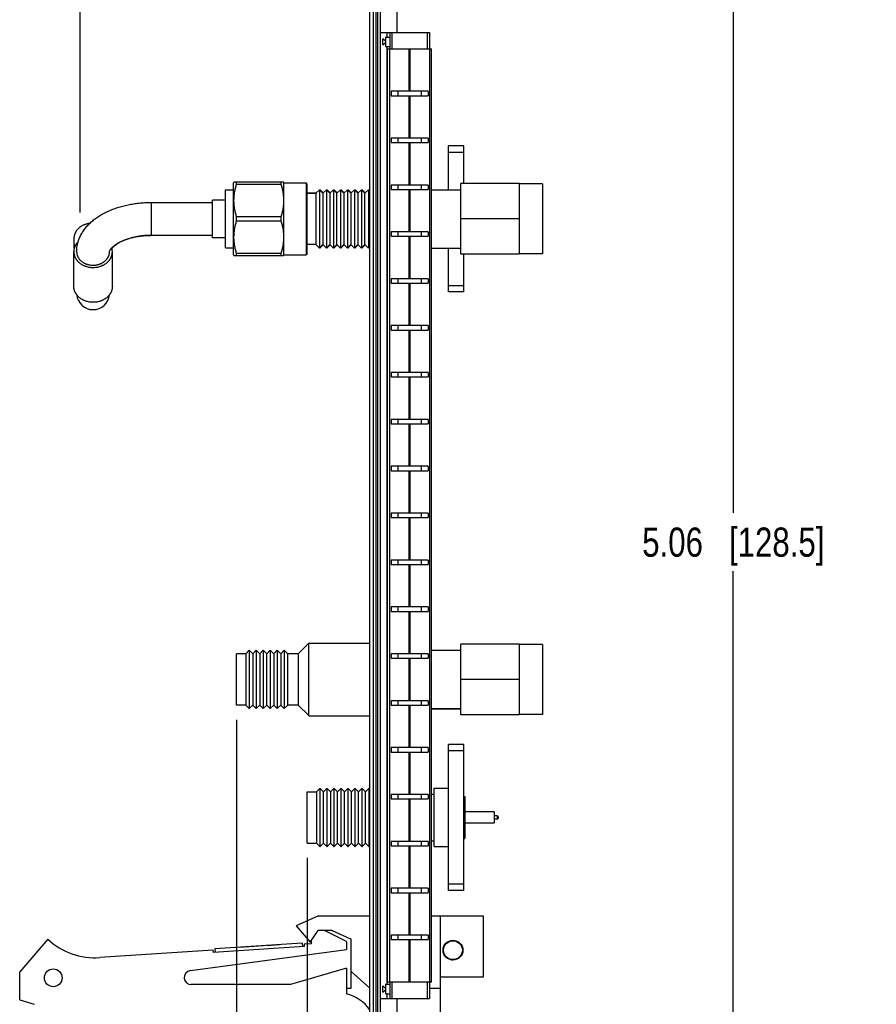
# Model space of a CAD drawing. Header units: inches. Extents: x 0.2 to 16.8, y 0.2 to 10.8.
# Tile 11 of 12: x 9.8 to 13.5, y 4.1 to 8.3. Entities that reach past the tile are written whole.
import ezdxf

# ---------------------------------------------------------------- set-up
doc = ezdxf.new("R2010")
doc.units = ezdxf.units.IN
doc.header["$LTSCALE"] = 0.935
doc.header["$MEASUREMENT"] = 0
doc.layers.get('0').update_dxf_attribs({"linetype": 'CONTINUOUS'})
doc.layers.add('DIMENSIONS', color=7, linetype='CONTINUOUS')
doc.styles.get("Standard").update_dxf_attribs({"font": 'txt', "width": 0.8})
doc.dimstyles.new('DIMSTYLE_1', dxfattribs={"dimtxt": 0.125, "dimasz": 0.18, "dimexe": 0.125, "dimexo": 0.0625, "dimgap": 0.09, "dimtad": 0, "dimtih": 1, "dimtoh": 1, "dimzin": 4, "dimdsep": 46, "dimtxsty": 'STANDARD', "dimblk": '_FILLED', "dimblk1": '_FILLED', "dimblk2": '_FILLED', "dimcen": 0.09, "dimadec": 0, "dimazin": 0, "dimtp": 0.01, "dimtm": 0.01, "dimtfac": 1, "dimtofl": 0, "dimtmove": 0, "dimatfit": 3, "dimldrblk": '_FILLED', "dimfxl": 1, "dimtolj": 1, "dimtzin": 4, "dimarcsym": 0})
doc.dimstyles.new('DIMSTYLE_2', dxfattribs={"dimtxt": 0.125, "dimasz": 0.18, "dimexe": 0.125, "dimexo": 0.0625, "dimgap": 0.0625, "dimtad": 0, "dimtih": 1, "dimtoh": 1, "dimzin": 4, "dimdsep": 46, "dimtxsty": 'STANDARD', "dimblk": '_FILLED', "dimblk1": '_FILLED', "dimblk2": '_FILLED', "dimcen": 0.09, "dimadec": 0, "dimazin": 0, "dimtp": 0.01, "dimtm": 0.01, "dimtfac": 1, "dimtofl": 0, "dimtmove": 0, "dimatfit": 3, "dimldrblk": '_FILLED', "dimfxl": 1, "dimtolj": 1, "dimtzin": 4, "dimarcsym": 0})

# ---------------------------------------------------------------- blocks, each defined once
blk = doc.blocks.new('_FILLED')
at = {"color": 0, "linetype": 'BYBLOCK'}
blk.add_solid([(0, 0), (-1, 0.174), (-1, -0.174)], dxfattribs=at)
blk = doc.blocks.new('*D6')
at = {"layer": 'DIMENSIONS', "color": 2, "linetype": 'CONTINUOUS'}
for p, q in [((11.4917, 8.5927), (12.9962, 8.5927)), ((12.8712, 8.5927), (12.8712, 6.1872)), ((12.8712, 3.5318), (12.8712, 5.9372)), ((11.4897, 3.5318), (12.9962, 3.5318))]:
    blk.add_line(p, q, dxfattribs=at)
at = {"layer": 'DIMENSIONS', "color": 2, "linetype": 'CONTINUOUS', "xscale": 0.18, "yscale": 0.18, "zscale": 0.18}
for p, rotation in [((12.8712, 8.5927), 90), ((12.8712, 3.5318), 270)]:
    blk.add_blockref('_FILLED', p, dxfattribs=dict(at, rotation=rotation))
at = {"layer": 'DIMENSIONS', "color": 2, "linetype": 'CONTINUOUS', "insert": (12.8712, 6.1247), "char_height": 0.125, "width": 1.225, "attachment_point": 2, "line_spacing_factor": 0.9}
blk.add_mtext('5.06{\\Ftxt.shx;\\W1.000000;\\H0.125000; }[128.5]', dxfattribs=at)
blk = doc.blocks.new('*D9')
at = {"layer": 'DIMENSIONS', "color": 2, "linetype": 'CONTINUOUS'}
blk.add_line((10.0729, 7.4753), (10.0729, 9.0307), dxfattribs=at)
at = {"layer": 'DIMENSIONS', "color": 2, "linetype": 'CONTINUOUS', "insert": (10.0104, 9.0932), "char_height": 0.125, "width": 1.125, "attachment_point": 1, "rotation": 90, "line_spacing_factor": 0.9}
blk.add_mtext('1.36{\\Ftxt.shx;\\W1.000000;\\H0.125000; }[34.4]', dxfattribs=at)
blk = doc.blocks.new('*D10')
at = {"layer": 'DIMENSIONS', "color": 2, "linetype": 'CONTINUOUS'}
blk.add_line((11.0458, 4.7097), (11.0458, 3.0213), dxfattribs=at)
at = {"layer": 'DIMENSIONS', "color": 2, "linetype": 'CONTINUOUS', "insert": (10.9833, 2.9588), "char_height": 0.125, "width": 0.925, "attachment_point": 3, "rotation": 90, "line_spacing_factor": 0.9}
blk.add_mtext('.38{\\Ftxt.shx;\\W1.000000;\\H0.125000; }[9.7]', dxfattribs=at)
blk = doc.blocks.new('*D11')
at = {"layer": 'DIMENSIONS', "color": 2, "linetype": 'CONTINUOUS'}
blk.add_line((10.7422, 5.301), (10.7422, 3.0213), dxfattribs=at)
at = {"layer": 'DIMENSIONS', "color": 2, "linetype": 'CONTINUOUS', "insert": (10.6797, 2.9588), "char_height": 0.125, "width": 1.025, "attachment_point": 3, "rotation": 90, "line_spacing_factor": 0.9}
blk.add_mtext('.69{\\Ftxt.shx;\\W1.000000;\\H0.125000; }[17.5]', dxfattribs=at)

msp = doc.modelspace()

# ---------------------------------------------------------------- linework, layer by layer
at = {"color": 7, "linetype": 'CONTINUOUS'}
for p, q in [((11.3142, 3.5437), (11.3142, 8.5827)), ((11.3292, 3.5318), (11.3292, 8.5932)), ((11.3592, 3.5338), (11.3592, 8.5927)), ((11.4292, 8.5927), (11.4292, 8.2467)), ((11.3592, 8.2467), (11.5692, 8.2467)), ((11.3992, 8.2467), (11.3992, 8.1767)), ((11.5692, 8.2467), (11.5692, 8.1767)), ((11.3692, 8.1935), (11.3692, 8.2199)), ((11.3812, 8.2094), (11.3692, 8.2199)), ((11.3692, 8.1935), (11.3812, 8.204)), ((11.3812, 8.2262), (11.3822, 8.2272)), ((11.3812, 8.2262), (11.3812, 8.1872)), ((11.3812, 8.1872), (11.3822, 8.1862)), ((11.3822, 8.1862), (11.3822, 8.2272)), ((11.3822, 8.2272), (11.3992, 8.2272)), ((11.3822, 8.1862), (11.3992, 8.1862)), ((11.3902, 4.1767), (11.3902, 8.1767)), ((11.3902, 8.1767), (11.5782, 8.1767)), ((11.5782, 4.1767), (11.5782, 8.1767)), ((11.4049, 7.9947), (11.4049, 7.9757)), ((11.5634, 7.9947), (11.4049, 7.9947)), ((11.4336, 7.9947), (11.4336, 7.9757)), ((11.5347, 7.9947), (11.5347, 7.9757)), ((11.5634, 7.9947), (11.5634, 7.9757)), ((11.4049, 7.9757), (11.5634, 7.9757)), ((11.4049, 7.7938), (11.4049, 7.7748)), ((11.5634, 7.7938), (11.4049, 7.7938)), ((11.4049, 7.7748), (11.5634, 7.7748)), ((11.4336, 7.7938), (11.4336, 7.7748)), ((11.5347, 7.7938), (11.5347, 7.7748)), ((11.5634, 7.7938), (11.5634, 7.7748)), ((11.6518, 7.5726), (11.6518, 7.7602)), ((11.7168, 7.7602), (11.6518, 7.7602)), ((11.6518, 7.7341), (11.7168, 7.7341)), ((11.7168, 7.5992), (11.7168, 7.7602)), ((10.7298, 7.6012), (10.732, 7.6051)), ((10.7298, 7.2941), (10.7298, 7.6012)), ((10.9445, 7.6051), (10.732, 7.6051)), ((10.7434, 7.5967), (10.7434, 7.6051)), ((10.7434, 7.5967), (10.9331, 7.5967)), ((10.9331, 7.6051), (10.9331, 7.5967)), ((10.9463, 7.602), (10.9445, 7.6051)), ((10.9463, 7.2933), (10.9463, 7.602)), ((10.9463, 7.602), (11.0408, 7.602)), ((11.0408, 7.602), (11.0408, 7.2933)), ((11.0447, 7.5981), (11.0408, 7.602)), ((11.0447, 7.5981), (11.0447, 7.2973)), ((11.7042, 7.2961), (11.7042, 7.5992)), ((11.9542, 7.5992), (11.7042, 7.5992)), ((11.9542, 7.5992), (11.9542, 7.2961)), ((12.0542, 7.5976), (11.9542, 7.5976)), ((12.0542, 7.5976), (12.0542, 7.2976)), ((10.6955, 7.3236), (10.6955, 7.5717)), ((10.6955, 7.5717), (10.7298, 7.5717)), ((11.0832, 7.5576), (11.0447, 7.5576)), ((11.0458, 7.5576), (11.0458, 7.5577)), ((11.0458, 7.5577), (11.0832, 7.5577)), ((11.0832, 7.5576), (11.0982, 7.5726)), ((11.0832, 7.5576), (11.0832, 7.3376)), ((11.0982, 7.5726), (11.0982, 7.3226)), ((11.1132, 7.5576), (11.0982, 7.5726)), ((11.0998, 7.5717), (11.0995, 7.5713)), ((11.1008, 7.57), (11.1008, 7.5724)), ((11.1018, 7.5717), (11.1145, 7.5589)), ((11.1132, 7.5576), (11.1282, 7.5726)), ((11.1132, 7.5576), (11.1132, 7.3376)), ((11.1282, 7.5726), (11.1282, 7.3226)), ((11.1432, 7.5576), (11.1282, 7.5726)), ((11.1298, 7.5717), (11.1295, 7.5713)), ((11.1308, 7.57), (11.1308, 7.5724)), ((11.1318, 7.5717), (11.1445, 7.5589)), ((11.1432, 7.5576), (11.1582, 7.5726)), ((11.1432, 7.5576), (11.1432, 7.3376)), ((11.1582, 7.5726), (11.1582, 7.3226)), ((11.1732, 7.5576), (11.1582, 7.5726)), ((11.1598, 7.5717), (11.1595, 7.5713)), ((11.1608, 7.57), (11.1608, 7.5724)), ((11.1618, 7.5717), (11.1745, 7.5589)), ((11.1732, 7.5576), (11.1882, 7.5726)), ((11.1732, 7.3376), (11.1732, 7.5576)), ((11.1882, 7.5726), (11.1882, 7.3226)), ((11.2032, 7.5576), (11.1882, 7.5726)), ((11.1898, 7.5717), (11.1895, 7.5713)), ((11.1908, 7.57), (11.1908, 7.5724)), ((11.1918, 7.5717), (11.2045, 7.5589)), ((11.2032, 7.5576), (11.2182, 7.5726)), ((11.2032, 7.5576), (11.2032, 7.3376)), ((11.2182, 7.5726), (11.2182, 7.3226)), ((11.2332, 7.5576), (11.2182, 7.5726)), ((11.2198, 7.5717), (11.2195, 7.5713)), ((11.2208, 7.57), (11.2208, 7.5724)), ((11.2218, 7.5717), (11.2345, 7.5589)), ((11.2332, 7.5576), (11.2482, 7.5726)), ((11.2332, 7.5576), (11.2332, 7.3376)), ((11.2482, 7.5726), (11.2482, 7.3226)), ((11.2632, 7.5576), (11.2482, 7.5726)), ((11.2498, 7.5717), (11.2495, 7.5713)), ((11.2508, 7.57), (11.2508, 7.5724)), ((11.2518, 7.5717), (11.2645, 7.5589)), ((11.2632, 7.5576), (11.2782, 7.5726)), ((11.2632, 7.5576), (11.2632, 7.3376)), ((11.2782, 7.5726), (11.2782, 7.3226)), ((11.2932, 7.5576), (11.2782, 7.5726)), ((11.2798, 7.5717), (11.2795, 7.5713)), ((11.2808, 7.57), (11.2808, 7.5724)), ((11.2818, 7.5717), (11.2945, 7.5589)), ((11.2932, 7.5576), (11.3082, 7.5726)), ((11.2932, 7.3376), (11.2932, 7.5576)), ((11.3082, 7.5726), (11.3082, 7.3226)), ((11.3142, 7.5666), (11.3082, 7.5726)), ((11.3098, 7.5717), (11.3095, 7.5713)), ((11.3108, 7.57), (11.3108, 7.5724)), ((11.3118, 7.5717), (11.3142, 7.5693)), ((11.4049, 7.5928), (11.4049, 7.5738)), ((11.5634, 7.5928), (11.4049, 7.5928)), ((11.4049, 7.5738), (11.5634, 7.5738)), ((11.4336, 7.5928), (11.4336, 7.5738)), ((11.5347, 7.5928), (11.5347, 7.5738)), ((11.5634, 7.5928), (11.5634, 7.5738)), ((11.5782, 7.5726), (11.7042, 7.5726)), ((11.5893, 7.5726), (11.5893, 7.5727)), ((11.5893, 7.5727), (11.6518, 7.5727)), ((10.3786, 7.5182), (10.6404, 7.5182)), ((10.6404, 7.367), (10.6404, 7.5284)), ((10.6955, 7.5284), (10.6404, 7.5284)), ((10.7434, 7.4392), (10.7434, 7.4561)), ((10.9331, 7.4561), (10.7434, 7.4561)), ((10.7434, 7.4392), (10.9331, 7.4392)), ((10.9331, 7.4561), (10.9331, 7.4392)), ((11.9542, 7.4476), (11.7042, 7.4476)), ((11.4049, 7.3919), (11.4049, 7.3729)), ((11.5634, 7.3919), (11.4049, 7.3919)), ((11.4336, 7.3919), (11.4336, 7.3729)), ((11.5347, 7.3919), (11.5347, 7.3729)), ((11.5634, 7.3919), (11.5634, 7.3729)), ((10.0481, 7.322), (10.0481, 7.3658)), ((10.3786, 7.3772), (10.6404, 7.3772)), ((10.6955, 7.367), (10.6404, 7.367)), ((11.4049, 7.3729), (11.5634, 7.3729)), ((10.0461, 7.158), (10.0461, 7.3072)), ((10.0515, 7.3368), (10.0515, 7.3313)), ((10.2091, 7.322), (10.2091, 7.3239)), ((10.2111, 7.158), (10.2111, 7.3072)), ((10.6955, 7.3236), (10.7298, 7.3236)), ((11.0832, 7.3376), (11.0447, 7.3376)), ((11.0832, 7.3376), (11.0982, 7.3226)), ((11.1132, 7.3376), (11.0982, 7.3226)), ((11.0998, 7.3237), (11.0995, 7.3239)), ((11.0998, 7.3237), (11.1008, 7.3229)), ((11.1008, 7.3229), (11.1008, 7.3252)), ((11.1018, 7.3237), (11.1145, 7.3363)), ((11.1132, 7.3376), (11.1282, 7.3226)), ((11.1432, 7.3376), (11.1282, 7.3226)), ((11.1298, 7.3237), (11.1295, 7.3239)), ((11.1298, 7.3237), (11.1308, 7.3229)), ((11.1308, 7.3229), (11.1308, 7.3252)), ((11.1318, 7.3237), (11.1445, 7.3363)), ((11.1432, 7.3376), (11.1582, 7.3226)), ((11.1732, 7.3376), (11.1582, 7.3226)), ((11.1598, 7.3237), (11.1595, 7.3239)), ((11.1598, 7.3237), (11.1608, 7.3229)), ((11.1608, 7.3229), (11.1608, 7.3252)), ((11.1618, 7.3237), (11.1745, 7.3363)), ((11.1732, 7.3376), (11.1882, 7.3226)), ((11.2032, 7.3376), (11.1882, 7.3226)), ((11.1898, 7.3237), (11.1895, 7.3239)), ((11.1898, 7.3237), (11.1908, 7.3229)), ((11.1908, 7.3229), (11.1908, 7.3252)), ((11.1918, 7.3237), (11.2045, 7.3363)), ((11.2032, 7.3376), (11.2182, 7.3226)), ((11.2332, 7.3376), (11.2182, 7.3226)), ((11.2198, 7.3237), (11.2195, 7.3239)), ((11.2198, 7.3237), (11.2208, 7.3229)), ((11.2208, 7.3229), (11.2208, 7.3252)), ((11.2218, 7.3237), (11.2345, 7.3363)), ((11.2332, 7.3376), (11.2482, 7.3226)), ((11.2632, 7.3376), (11.2482, 7.3226)), ((11.2498, 7.3237), (11.2495, 7.3239)), ((11.2498, 7.3237), (11.2508, 7.3229)), ((11.2508, 7.3229), (11.2508, 7.3252)), ((11.2518, 7.3237), (11.2645, 7.3363)), ((11.2632, 7.3376), (11.2782, 7.3226)), ((11.2932, 7.3376), (11.2782, 7.3226)), ((11.2798, 7.3237), (11.2795, 7.3239)), ((11.2798, 7.3237), (11.2808, 7.3229)), ((11.2808, 7.3229), (11.2808, 7.3252)), ((11.2818, 7.3237), (11.2945, 7.3363)), ((11.2932, 7.3376), (11.3082, 7.3226)), ((11.3142, 7.3286), (11.3082, 7.3226)), ((11.3098, 7.3237), (11.3095, 7.3239)), ((11.3098, 7.3237), (11.3108, 7.3229)), ((11.3108, 7.3229), (11.3108, 7.3252)), ((11.3118, 7.3237), (11.3142, 7.326)), ((11.5782, 7.3226), (11.7042, 7.3226)), ((11.6518, 7.1352), (11.6518, 7.3226)), ((10.7298, 7.2941), (10.732, 7.2902)), ((10.732, 7.2902), (10.9445, 7.2902)), ((10.7434, 7.2902), (10.7434, 7.2986)), ((10.9331, 7.2986), (10.7434, 7.2986)), ((10.9331, 7.2986), (10.9331, 7.2902)), ((10.9463, 7.2933), (10.9445, 7.2902)), ((10.9463, 7.2933), (11.0408, 7.2933)), ((11.0447, 7.2973), (11.0408, 7.2933)), ((11.9542, 7.2961), (11.7042, 7.2961)), ((11.7168, 7.1352), (11.7168, 7.2961)), ((12.0542, 7.2976), (11.9542, 7.2976)), ((11.4049, 7.1909), (11.4049, 7.1719)), ((11.5634, 7.1909), (11.4049, 7.1909)), ((11.4336, 7.1909), (11.4336, 7.1719)), ((11.5347, 7.1909), (11.5347, 7.1719)), ((11.5634, 7.1909), (11.5634, 7.1719)), ((11.4049, 7.1719), (11.5634, 7.1719)), ((11.7168, 7.1612), (11.6518, 7.1612)), ((11.7168, 7.1352), (11.6518, 7.1352)), ((11.4049, 6.99), (11.4049, 6.971)), ((11.5634, 6.99), (11.4049, 6.99)), ((11.4049, 6.971), (11.5634, 6.971)), ((11.4336, 6.99), (11.4336, 6.971)), ((11.5347, 6.99), (11.5347, 6.971)), ((11.5634, 6.99), (11.5634, 6.971)), ((11.4049, 6.789), (11.4049, 6.77)), ((11.5634, 6.789), (11.4049, 6.789)), ((11.4049, 6.77), (11.5634, 6.77)), ((11.4336, 6.789), (11.4336, 6.77)), ((11.5347, 6.789), (11.5347, 6.77)), ((11.5634, 6.789), (11.5634, 6.77)), ((11.4049, 6.5881), (11.4049, 6.5691)), ((11.5634, 6.5881), (11.4049, 6.5881)), ((11.4336, 6.5881), (11.4336, 6.5691)), ((11.5347, 6.5881), (11.5347, 6.5691)), ((11.5634, 6.5881), (11.5634, 6.5691)), ((11.4049, 6.5691), (11.5634, 6.5691)), ((11.4049, 6.3871), (11.4049, 6.3681)), ((11.5634, 6.3871), (11.4049, 6.3871)), ((11.4336, 6.3871), (11.4336, 6.3681)), ((11.5347, 6.3871), (11.5347, 6.3681)), ((11.5634, 6.3871), (11.5634, 6.3681)), ((11.4049, 6.3681), (11.5634, 6.3681)), ((11.5634, 6.1862), (11.4049, 6.1862)), ((11.4049, 6.1862), (11.4049, 6.1672)), ((11.4049, 6.1672), (11.5634, 6.1672)), ((11.4336, 6.1862), (11.4336, 6.1672)), ((11.5347, 6.1862), (11.5347, 6.1672)), ((11.5634, 6.1862), (11.5634, 6.1672)), ((11.5634, 5.9852), (11.4049, 5.9852)), ((11.4049, 5.9852), (11.4049, 5.9662)), ((11.4049, 5.9662), (11.5634, 5.9662)), ((11.4336, 5.9852), (11.4336, 5.9662)), ((11.5347, 5.9852), (11.5347, 5.9662)), ((11.5634, 5.9852), (11.5634, 5.9662)), ((11.5634, 5.7843), (11.4049, 5.7843)), ((11.4049, 5.7843), (11.4049, 5.7653)), ((11.4336, 5.7843), (11.4336, 5.7653)), ((11.5347, 5.7843), (11.5347, 5.7653)), ((11.5634, 5.7843), (11.5634, 5.7653)), ((11.4049, 5.7653), (11.5634, 5.7653)), ((11.0072, 5.5835), (11.0522, 5.6285)), ((11.0522, 5.6295), (11.3142, 5.6295)), ((11.0522, 5.3175), (11.0522, 5.6295)), ((11.9542, 5.6251), (11.7042, 5.6251)), ((11.7042, 5.322), (11.7042, 5.6251)), ((11.9542, 5.6251), (11.9542, 5.322)), ((12.0542, 5.6235), (11.9542, 5.6235)), ((12.0542, 5.6235), (12.0542, 5.3235)), ((10.7822, 5.5835), (10.7422, 5.5835)), ((10.7422, 5.3635), (10.7422, 5.5835)), ((10.7822, 5.5835), (10.7972, 5.5985)), ((10.7822, 5.5835), (10.7822, 5.3635)), ((10.8122, 5.5835), (10.7972, 5.5985)), ((10.7972, 5.5985), (10.7972, 5.3485)), ((10.8122, 5.5835), (10.8272, 5.5985)), ((10.8122, 5.5835), (10.8122, 5.3635)), ((10.8422, 5.5835), (10.8272, 5.5985)), ((10.8272, 5.5985), (10.8272, 5.3485)), ((10.8422, 5.5835), (10.8572, 5.5985)), ((10.8422, 5.5835), (10.8422, 5.3635)), ((10.8722, 5.5835), (10.8572, 5.5985)), ((10.8572, 5.5985), (10.8572, 5.3485)), ((10.8722, 5.5835), (10.8872, 5.5985)), ((10.8722, 5.3635), (10.8722, 5.5835)), ((10.9022, 5.5835), (10.8872, 5.5985)), ((10.8872, 5.5985), (10.8872, 5.3485)), ((10.9022, 5.5835), (10.9172, 5.5985)), ((10.9022, 5.5835), (10.9022, 5.3635)), ((10.9322, 5.5835), (10.9172, 5.5985)), ((10.9172, 5.5985), (10.9172, 5.3485)), ((10.9322, 5.5835), (10.9472, 5.5985)), ((10.9322, 5.5835), (10.9322, 5.3635)), ((10.9622, 5.5835), (10.9472, 5.5985)), ((10.9472, 5.5985), (10.9472, 5.3485)), ((11.0072, 5.5835), (10.9622, 5.5835)), ((10.9622, 5.3635), (10.9622, 5.5835)), ((11.0072, 5.5835), (11.0072, 5.3635)), ((11.5634, 5.5833), (11.4049, 5.5833)), ((11.4049, 5.5833), (11.4049, 5.5643)), ((11.4336, 5.5833), (11.4336, 5.5643)), ((11.5347, 5.5833), (11.5347, 5.5643)), ((11.5634, 5.5833), (11.5634, 5.5643)), ((11.5782, 5.5985), (11.7042, 5.5985)), ((11.4049, 5.5643), (11.5634, 5.5643)), ((11.9542, 5.4735), (11.7042, 5.4735)), ((10.7822, 5.3635), (10.7422, 5.3635)), ((10.7822, 5.3635), (10.7972, 5.3485)), ((10.8122, 5.3635), (10.7972, 5.3485)), ((10.8122, 5.3635), (10.8272, 5.3485)), ((10.8422, 5.3635), (10.8272, 5.3485)), ((10.8422, 5.3635), (10.8572, 5.3485)), ((10.8722, 5.3635), (10.8572, 5.3485)), ((10.8722, 5.3635), (10.8872, 5.3485)), ((10.9022, 5.3635), (10.8872, 5.3485)), ((10.9022, 5.3635), (10.9172, 5.3485)), ((10.9322, 5.3635), (10.9172, 5.3485)), ((10.9322, 5.3635), (10.9472, 5.3485)), ((10.9622, 5.3635), (10.9472, 5.3485)), ((11.0072, 5.3635), (10.9622, 5.3635)), ((11.0072, 5.3635), (11.0522, 5.3185)), ((11.5634, 5.3824), (11.4049, 5.3824)), ((11.4049, 5.3824), (11.4049, 5.3634)), ((11.4049, 5.3634), (11.5634, 5.3634)), ((11.4336, 5.3824), (11.4336, 5.3634)), ((11.5347, 5.3824), (11.5347, 5.3634)), ((11.5634, 5.3824), (11.5634, 5.3634)), ((11.0522, 5.3175), (11.3142, 5.3175)), ((11.5782, 5.3485), (11.7042, 5.3485)), ((11.5782, 5.3478), (11.7042, 5.3478)), ((11.9542, 5.322), (11.7042, 5.322)), ((12.0542, 5.3235), (11.9542, 5.3235)), ((11.7168, 5.1947), (11.6518, 5.1947)), ((11.6518, 4.5697), (11.6518, 5.1947)), ((11.7168, 4.5697), (11.7168, 5.1947)), ((11.5634, 5.1814), (11.4049, 5.1814)), ((11.4049, 5.1814), (11.4049, 5.1624)), ((11.4049, 5.1624), (11.5634, 5.1624)), ((11.4336, 5.1814), (11.4336, 5.1624)), ((11.5347, 5.1814), (11.5347, 5.1624)), ((11.5634, 5.1814), (11.5634, 5.1624)), ((11.6518, 5.1686), (11.7168, 5.1686)), ((11.0458, 4.9922), (11.0858, 4.9922)), ((11.0458, 4.7722), (11.0458, 4.9922)), ((11.0998, 5.0062), (11.0858, 4.9922)), ((11.0858, 4.9922), (11.0858, 4.7722)), ((11.1008, 4.7574), (11.1008, 5.0069)), ((11.1018, 5.0062), (11.1158, 4.9922)), ((11.1298, 5.0062), (11.1158, 4.9922)), ((11.1158, 4.7722), (11.1158, 4.9922)), ((11.1308, 4.7574), (11.1308, 5.0069)), ((11.1318, 5.0062), (11.1458, 4.9922)), ((11.1598, 5.0062), (11.1458, 4.9922)), ((11.1458, 4.9922), (11.1458, 4.7722)), ((11.1608, 4.7574), (11.1608, 5.0069)), ((11.1618, 5.0062), (11.1758, 4.9922)), ((11.1898, 5.0062), (11.1758, 4.9922)), ((11.1758, 4.7722), (11.1758, 4.9922)), ((11.1908, 4.7574), (11.1908, 5.0069)), ((11.1918, 5.0062), (11.2058, 4.9922)), ((11.2198, 5.0062), (11.2058, 4.9922)), ((11.2058, 4.7722), (11.2058, 4.9922)), ((11.2208, 4.7574), (11.2208, 5.0069)), ((11.2218, 5.0062), (11.2358, 4.9922)), ((11.2498, 5.0062), (11.2358, 4.9922)), ((11.2358, 4.7722), (11.2358, 4.9922)), ((11.2508, 4.7574), (11.2508, 5.0069)), ((11.2518, 5.0062), (11.2658, 4.9922)), ((11.2798, 5.0062), (11.2658, 4.9922)), ((11.2658, 4.7722), (11.2658, 4.9922)), ((11.2808, 4.7574), (11.2808, 5.0069)), ((11.2818, 5.0062), (11.2958, 4.9922)), ((11.3098, 5.0062), (11.2958, 4.9922)), ((11.2958, 4.7722), (11.2958, 4.9922)), ((11.3108, 4.7574), (11.3108, 5.0069)), ((11.3118, 5.0062), (11.3142, 5.0038)), ((11.5634, 4.9805), (11.4049, 4.9805)), ((11.4049, 4.9805), (11.4049, 4.9615)), ((11.4336, 4.9805), (11.4336, 4.9615)), ((11.5347, 4.9805), (11.5347, 4.9615)), ((11.5634, 4.9805), (11.5634, 4.9615)), ((11.5782, 4.9822), (11.5893, 4.9822)), ((11.5893, 5.0072), (11.6518, 5.0072)), ((11.5893, 4.7572), (11.5893, 5.0072)), ((11.4049, 4.9615), (11.5634, 4.9615)), ((11.7168, 4.9722), (11.7213, 4.9722)), ((11.7213, 4.9722), (11.7213, 4.7922)), ((11.8463, 4.9062), (11.7213, 4.9062)), ((11.8463, 4.9062), (11.8463, 4.8582)), ((11.8463, 4.8582), (11.7213, 4.8582)), ((11.8593, 4.8897), (11.8463, 4.8897)), ((11.8593, 4.8747), (11.8463, 4.8747)), ((11.8643, 4.8847), (11.8643, 4.8797)), ((11.0458, 4.7722), (11.0858, 4.7722)), ((11.0998, 4.7582), (11.0858, 4.7722)), ((11.1018, 4.7582), (11.1158, 4.7722)), ((11.1298, 4.7582), (11.1158, 4.7722)), ((11.1318, 4.7582), (11.1458, 4.7722)), ((11.1598, 4.7582), (11.1458, 4.7722)), ((11.1618, 4.7582), (11.1758, 4.7722)), ((11.1898, 4.7582), (11.1758, 4.7722)), ((11.1918, 4.7582), (11.2058, 4.7722)), ((11.2198, 4.7582), (11.2058, 4.7722)), ((11.2218, 4.7582), (11.2358, 4.7722)), ((11.2498, 4.7582), (11.2358, 4.7722)), ((11.2518, 4.7582), (11.2658, 4.7722)), ((11.2798, 4.7582), (11.2658, 4.7722)), ((11.2818, 4.7582), (11.2958, 4.7722)), ((11.3098, 4.7582), (11.2958, 4.7722)), ((11.5634, 4.7795), (11.4049, 4.7795)), ((11.4049, 4.7795), (11.4049, 4.7605)), ((11.4336, 4.7795), (11.4336, 4.7605)), ((11.5347, 4.7795), (11.5347, 4.7605)), ((11.5634, 4.7795), (11.5634, 4.7605)), ((11.5782, 4.7822), (11.5893, 4.7822)), ((11.7168, 4.7922), (11.7213, 4.7922)), ((11.0998, 4.7582), (11.1008, 4.7574)), ((11.1298, 4.7582), (11.1308, 4.7574)), ((11.1598, 4.7582), (11.1608, 4.7574)), ((11.1898, 4.7582), (11.1908, 4.7574)), ((11.2198, 4.7582), (11.2208, 4.7574)), ((11.2498, 4.7582), (11.2508, 4.7574)), ((11.2798, 4.7582), (11.2808, 4.7574)), ((11.3098, 4.7582), (11.3108, 4.7574)), ((11.3118, 4.7582), (11.3142, 4.7605)), ((11.4049, 4.7605), (11.5634, 4.7605)), ((11.5893, 4.7572), (11.6518, 4.7572)), ((11.5634, 4.5786), (11.4049, 4.5786)), ((11.4049, 4.5786), (11.4049, 4.5596)), ((11.4049, 4.5596), (11.5634, 4.5596)), ((11.4336, 4.5786), (11.4336, 4.5596)), ((11.5347, 4.5786), (11.5347, 4.5596)), ((11.5634, 4.5786), (11.5634, 4.5596)), ((11.7168, 4.5957), (11.6518, 4.5957)), ((11.7168, 4.5697), (11.6518, 4.5697)), ((11.0942, 4.4608), (10.9992, 4.4178)), ((11.0942, 4.4608), (11.3142, 4.4608)), ((11.5782, 4.4608), (11.7992, 4.4608)), ((11.6152, 4.4608), (11.6152, 3.8818)), ((11.7992, 4.4608), (11.7992, 4.1978)), ((10.9992, 4.4178), (11.0592, 4.3478)), ((11.0592, 4.3478), (11.0923, 4.3978)), ((11.1523, 4.3978), (11.0923, 4.3978)), ((11.2142, 4.3508), (11.1202, 4.3978)), ((11.1523, 4.3978), (11.2342, 4.3608)), ((9.9342, 4.3608), (9.8142, 4.2208)), ((11.0642, 4.3408), (11.0642, 4.3553)), ((11.2142, 4.3508), (11.2142, 4.3158)), ((11.2342, 4.1508), (11.2342, 4.3608)), ((11.5634, 4.3776), (11.4049, 4.3776)), ((11.4049, 4.3776), (11.4049, 4.3586)), ((11.4049, 4.3586), (11.5634, 4.3586)), ((11.4336, 4.3776), (11.4336, 4.3586)), ((11.5347, 4.3776), (11.5347, 4.3586)), ((11.5634, 4.3776), (11.5634, 4.3586)), ((10.6431, 4.3132), (10.1577, 4.2814)), ((10.5452, 4.2255), (11.2142, 4.3158)), ((10.6437, 4.3032), (10.6431, 4.3132)), ((11.0329, 4.3287), (10.6437, 4.3032)), ((11.0244, 4.3432), (10.6502, 4.3187)), ((10.6502, 4.3187), (10.6512, 4.3037)), ((10.7573, 4.3259), (10.859, 4.3326)), ((10.7573, 4.3259), (10.7574, 4.3257)), ((10.859, 4.3326), (10.8591, 4.3324)), ((10.8738, 4.3335), (10.9274, 4.337)), ((10.8738, 4.3335), (10.8738, 4.3333)), ((10.8738, 4.3335), (10.8738, 4.3333)), ((10.9274, 4.337), (10.9274, 4.3368)), ((11.0244, 4.3432), (11.0254, 4.3282)), ((11.0642, 4.3408), (11.0322, 4.3387)), ((11.0322, 4.3387), (11.0329, 4.3287)), ((11.6653, 4.271), (11.6702, 4.2715)), ((9.8142, 4.1008), (9.8142, 4.2208)), ((11.2142, 4.2358), (10.9742, 4.1658)), ((11.2142, 4.2358), (11.2142, 4.1258)), ((11.2342, 4.2224), (11.3142, 4.1509)), ((11.7992, 4.1978), (11.6152, 4.1978)), ((10.9742, 4.1658), (10.5492, 4.1658)), ((11.2142, 4.1508), (11.2342, 4.1508)), ((11.3692, 4.1335), (11.3692, 4.1599)), ((11.3812, 4.1494), (11.3692, 4.1599)), ((11.3692, 4.1335), (11.3812, 4.144)), ((11.3812, 4.1662), (11.3822, 4.1672)), ((11.3812, 4.1662), (11.3812, 4.1272)), ((11.3822, 4.1672), (11.3992, 4.1672)), ((11.3822, 4.1262), (11.3822, 4.1672)), ((11.5782, 4.1767), (11.3902, 4.1767)), ((11.3992, 4.1767), (11.3992, 4.1067)), ((11.5692, 4.1767), (11.5692, 4.1067)), ((11.5692, 4.1508), (11.6152, 4.1508)), ((9.8142, 4.1008), (9.8762, 4.0813)), ((11.3592, 4.1067), (11.5692, 4.1067)), ((11.3812, 4.1272), (11.3822, 4.1262)), ((11.3822, 4.1262), (11.3992, 4.1262)), ((11.4292, 4.1067), (11.4292, 3.5338))]:
    msp.add_line(p, q, dxfattribs=at)
at = {"color": 9, "linetype": 'CONTINUOUS'}
for p, q in [((11.3412, 3.5338), (11.3412, 8.5927)), ((11.3472, 8.5927), (11.3472, 3.5338)), ((11.3884, 8.2272), (11.3884, 8.2467)), ((11.4092, 8.1767), (11.4092, 8.2467)), ((11.5592, 8.2467), (11.5592, 8.1767)), ((11.3884, 4.1672), (11.3884, 8.1862)), ((11.3991, 4.1767), (11.3991, 8.1767)), ((11.481, 8.1767), (11.481, 7.9947)), ((11.4873, 7.9947), (11.4873, 8.1767)), ((11.5692, 8.1767), (11.5692, 4.1767)), ((11.481, 7.9757), (11.481, 7.7938)), ((11.4873, 7.7938), (11.4873, 7.9757)), ((11.481, 7.7748), (11.481, 7.5928)), ((11.4873, 7.5928), (11.4873, 7.7748)), ((11.481, 7.5738), (11.481, 7.3919)), ((11.4873, 7.3919), (11.4873, 7.5738)), ((10.3786, 7.3772), (10.3786, 7.5182)), ((11.481, 7.3729), (11.481, 7.1909)), ((11.4873, 7.1909), (11.4873, 7.3729)), ((11.481, 7.1719), (11.481, 6.99)), ((11.4873, 6.99), (11.4873, 7.1719)), ((11.481, 6.971), (11.481, 6.789)), ((11.4873, 6.789), (11.4873, 6.971)), ((11.481, 6.77), (11.481, 6.5881)), ((11.4873, 6.5881), (11.4873, 6.77)), ((11.481, 6.5691), (11.481, 6.3871)), ((11.4873, 6.3871), (11.4873, 6.5691)), ((11.481, 6.3681), (11.481, 6.1862)), ((11.4873, 6.1862), (11.4873, 6.3681)), ((11.481, 6.1672), (11.481, 5.9852)), ((11.4873, 5.9852), (11.4873, 6.1672)), ((11.481, 5.9662), (11.481, 5.7843)), ((11.4873, 5.7843), (11.4873, 5.9662)), ((11.481, 5.7653), (11.481, 5.5833)), ((11.4873, 5.5833), (11.4873, 5.7653)), ((11.481, 5.5643), (11.481, 5.3824)), ((11.4873, 5.3824), (11.4873, 5.5643)), ((11.481, 5.3634), (11.481, 5.1814)), ((11.4873, 5.1814), (11.4873, 5.3634)), ((11.481, 5.1624), (11.481, 4.9805)), ((11.4873, 4.9805), (11.4873, 5.1624)), ((11.481, 4.9615), (11.481, 4.7795)), ((11.4873, 4.7795), (11.4873, 4.9615)), ((11.8593, 4.8897), (11.8593, 4.8747)), ((11.481, 4.7605), (11.481, 4.5786)), ((11.4873, 4.5786), (11.4873, 4.7605)), ((11.481, 4.5596), (11.481, 4.3776)), ((11.4873, 4.3776), (11.4873, 4.5596)), ((11.481, 4.3586), (11.481, 4.1767)), ((11.4873, 4.1767), (11.4873, 4.3586)), ((11.4092, 4.1067), (11.4092, 4.1767)), ((11.5592, 4.1767), (11.5592, 4.1067)), ((11.3884, 4.1067), (11.3884, 4.1262))]:
    msp.add_line(p, q, dxfattribs=at)
at = {"color": 7, "linetype": 'CONTINUOUS'}
for centre, radius in [((11.6702, 4.3132), 0.0425), ((11.6702, 4.3132), 0.0404), ((9.9579, 4.1948), 0.038)]:
    msp.add_circle(centre, radius, dxfattribs=at)
for centre, radius, start, end in [((10.9127, 7.8356), 0.3235, 305.3205, 305.5378), ((11.2886, 7.8353), 0.3231, 234.462, 234.6797), ((10.9427, 7.8356), 0.3235, 305.3205, 305.5378), ((11.3186, 7.8353), 0.3231, 234.462, 234.6797), ((10.9727, 7.8356), 0.3235, 305.3205, 305.5378), ((11.3486, 7.8353), 0.3231, 234.462, 234.6797), ((11.0027, 7.8356), 0.3235, 305.3205, 305.5378), ((11.3786, 7.8353), 0.3231, 234.462, 234.6797), ((11.0327, 7.8356), 0.3235, 305.3205, 305.5378), ((11.4086, 7.8353), 0.3231, 234.462, 234.6797), ((11.0627, 7.8356), 0.3235, 305.3205, 305.5378), ((11.4386, 7.8353), 0.3231, 234.462, 234.6797), ((11.0927, 7.8356), 0.3235, 305.3205, 305.5378), ((11.4686, 7.8353), 0.3231, 234.462, 234.6797), ((11.1227, 7.8356), 0.3235, 305.3205, 305.5378), ((11.4986, 7.8353), 0.3231, 234.462, 234.6797), ((10.3786, 7.0241), 0.353, 91.3214, 91.5226), ((10.3786, 7.0237), 0.3535, 90.0146, 91.3213), ((10.1023, 7.3179), 0.0538, 161.1451, 171.8708), ((10.1545, 7.3072), 0.0566, 0.047, 16.7165), ((11.3028, 7.04), 0.3476, 125.3227, 125.5249), ((11.3328, 7.04), 0.3476, 125.3227, 125.5249), ((11.3628, 7.04), 0.3476, 125.3227, 125.5249), ((11.3928, 7.04), 0.3476, 125.3227, 125.5249), ((11.4228, 7.04), 0.3476, 125.3227, 125.5249), ((11.4528, 7.04), 0.3476, 125.3227, 125.5249), ((11.4828, 7.04), 0.3476, 125.3227, 125.5249), ((11.5128, 7.04), 0.3476, 125.3227, 125.5249), ((10.1286, 7.1292), 0.0705, 185.5928, 354.4145), ((10.9127, 5.2701), 0.3235, 305.3205, 305.5378), ((11.2886, 5.2698), 0.3231, 234.462, 234.6797), ((10.9427, 5.2701), 0.3235, 305.3205, 305.5378), ((11.3186, 5.2698), 0.3231, 234.462, 234.6797), ((10.9727, 5.2701), 0.3235, 305.3205, 305.5378), ((11.3486, 5.2698), 0.3231, 234.462, 234.6797), ((11.0027, 5.2701), 0.3235, 305.3205, 305.5378), ((11.3786, 5.2698), 0.3231, 234.462, 234.6797), ((11.0327, 5.2701), 0.3235, 305.3205, 305.5378), ((11.4086, 5.2698), 0.3231, 234.462, 234.6797), ((11.0627, 5.2701), 0.3235, 305.3205, 305.5378), ((11.4386, 5.2698), 0.3231, 234.462, 234.6797), ((11.0927, 5.2701), 0.3235, 305.3205, 305.5378), ((11.4686, 5.2698), 0.3231, 234.462, 234.6797), ((11.1227, 5.2701), 0.3235, 305.3205, 305.5378), ((11.4986, 5.2698), 0.3231, 234.462, 234.6797), ((11.8593, 4.8847), 0.005, 0, 90), ((11.8593, 4.8797), 0.005, 270, 360), ((11.3028, 4.4745), 0.3476, 125.3227, 125.5249), ((11.3328, 4.4745), 0.3476, 125.3227, 125.5249), ((11.3628, 4.4745), 0.3476, 125.3227, 125.5249), ((11.3928, 4.4745), 0.3476, 125.3227, 125.5249), ((11.4228, 4.4745), 0.3476, 125.3227, 125.5249), ((11.4528, 4.4745), 0.3476, 125.3227, 125.5249), ((11.4828, 4.4745), 0.3476, 125.3227, 125.5249), ((11.5128, 4.4745), 0.3476, 125.3227, 125.5249), ((10.1381, 4.5808), 0.3, 227.1666, 273.7467), ((11.6122, 4.3234), 0.0262, 309.6149, 309.9513), ((11.6702, 4.3132), 0.0416, 219.2193, 270.0027), ((10.5492, 4.1958), 0.03, 97.6845, 270), ((11.1692, 3.9515), 0.18, 36.3227, 75.5225)]:
    msp.add_arc(centre, radius, start, end, dxfattribs=at)
for points, knots in [([(10.7434, 7.4561), (10.7425, 7.459), (10.7409, 7.4647), (10.7386, 7.4734), (10.7366, 7.4821), (10.735, 7.4909), (10.7337, 7.4998), (10.7327, 7.5086), (10.7322, 7.5175), (10.732, 7.5264), (10.7322, 7.5353), (10.7327, 7.5442), (10.7337, 7.553), (10.735, 7.5619), (10.7366, 7.5707), (10.7386, 7.5794), (10.7409, 7.5881), (10.7425, 7.5938), (10.7434, 7.5967)], [0, 0, 0, 0, 0.06286, 0.125598, 0.188218, 0.250728, 0.31314, 0.375474, 0.437751, 0.5, 0.562249, 0.624526, 0.68686, 0.749272, 0.811782, 0.874402, 0.93714, 1, 1, 1, 1]), ([(10.9331, 7.5967), (10.934, 7.5938), (10.9357, 7.5881), (10.9379, 7.5794), (10.9399, 7.5707), (10.9415, 7.5619), (10.9428, 7.553), (10.9438, 7.5442), (10.9443, 7.5353), (10.9445, 7.5264), (10.9443, 7.5175), (10.9438, 7.5086), (10.9428, 7.4998), (10.9415, 7.4909), (10.9399, 7.4821), (10.9379, 7.4734), (10.9357, 7.4647), (10.934, 7.459), (10.9331, 7.4561)], [0, 0, 0, 0, 0.06286, 0.125598, 0.188218, 0.250728, 0.31314, 0.375474, 0.437751, 0.5, 0.562249, 0.624526, 0.68686, 0.749272, 0.811782, 0.874402, 0.93714, 1, 1, 1, 1]), ([(10.284, 7.5092), (10.2878, 7.5099), (10.2955, 7.5113), (10.3072, 7.5131), (10.3189, 7.5147), (10.3308, 7.516), (10.3427, 7.5169), (10.3586, 7.5179), (10.3706, 7.5182), (10.3786, 7.5182)], [0, 0, 0, 0, 0.123177, 0.24707, 0.371586, 0.49663, 0.6221, 0.747892, 1, 1, 1, 1]), ([(10.0581, 7.3079), (10.0581, 7.3095), (10.0582, 7.3127), (10.0585, 7.3174), (10.059, 7.3221), (10.0597, 7.3284), (10.0611, 7.3362), (10.0633, 7.3454), (10.066, 7.3545), (10.0693, 7.3634), (10.0731, 7.3721), (10.0773, 7.3806), (10.0821, 7.3889), (10.0873, 7.3969), (10.0929, 7.4047), (10.099, 7.4123), (10.1054, 7.4196), (10.1122, 7.4266), (10.1194, 7.4334), (10.1269, 7.4399), (10.1348, 7.4462), (10.1429, 7.4522), (10.1514, 7.458), (10.1602, 7.4635), (10.1692, 7.4687), (10.1785, 7.4737), (10.1881, 7.4784), (10.1979, 7.4829), (10.208, 7.4871), (10.2183, 7.491), (10.2288, 7.4947), (10.2395, 7.4982), (10.2504, 7.5013), (10.2614, 7.5042), (10.2726, 7.5069), (10.2802, 7.5084), (10.284, 7.5092)], [0, 0, 0, 0, 0.014474, 0.028947, 0.043422, 0.057897, 0.086851, 0.115816, 0.1448, 0.173814, 0.202871, 0.231986, 0.261179, 0.290472, 0.319887, 0.34945, 0.379187, 0.409125, 0.439288, 0.469702, 0.500388, 0.531367, 0.562657, 0.594273, 0.626226, 0.658525, 0.691174, 0.724175, 0.757526, 0.791223, 0.825257, 0.859617, 0.894289, 0.929257, 0.964501, 1, 1, 1, 1]), ([(10.0729, 7.4128), (10.0744, 7.414), (10.0775, 7.4162), (10.0823, 7.4191), (10.0874, 7.4218), (10.0928, 7.4242), (10.0983, 7.4262), (10.1041, 7.4278), (10.1099, 7.4292), (10.1139, 7.4298), (10.1159, 7.43)], [0, 0, 0, 0, 0.119653, 0.241109, 0.36427, 0.489002, 0.615141, 0.742498, 0.870861, 1, 1, 1, 1]), ([(10.7434, 7.2986), (10.7425, 7.3015), (10.7409, 7.3072), (10.7386, 7.3159), (10.7366, 7.3247), (10.735, 7.3334), (10.7337, 7.3423), (10.7327, 7.3511), (10.7322, 7.36), (10.732, 7.3689), (10.7322, 7.3778), (10.7327, 7.3867), (10.7337, 7.3956), (10.735, 7.4044), (10.7366, 7.4132), (10.7386, 7.4219), (10.7409, 7.4306), (10.7425, 7.4363), (10.7434, 7.4392)], [0, 0, 0, 0, 0.06286, 0.125598, 0.188218, 0.250728, 0.31314, 0.375474, 0.437751, 0.5, 0.562249, 0.624526, 0.68686, 0.749272, 0.811782, 0.874402, 0.93714, 1, 1, 1, 1]), ([(10.9331, 7.4392), (10.934, 7.4363), (10.9357, 7.4306), (10.9379, 7.4219), (10.9399, 7.4132), (10.9415, 7.4044), (10.9428, 7.3956), (10.9438, 7.3867), (10.9443, 7.3778), (10.9445, 7.3689), (10.9443, 7.36), (10.9438, 7.3511), (10.9428, 7.3423), (10.9415, 7.3334), (10.9399, 7.3247), (10.9379, 7.3159), (10.9357, 7.3072), (10.934, 7.3015), (10.9331, 7.2986)], [0, 0, 0, 0, 0.06286, 0.125598, 0.188218, 0.250728, 0.31314, 0.375474, 0.437751, 0.5, 0.562249, 0.624526, 0.68686, 0.749272, 0.811782, 0.874402, 0.93714, 1, 1, 1, 1]), ([(10.0481, 7.3658), (10.0481, 7.3669), (10.0481, 7.3691), (10.0485, 7.3724), (10.049, 7.3757), (10.0497, 7.3789), (10.0506, 7.3821), (10.0517, 7.3852), (10.053, 7.3884), (10.0545, 7.3914), (10.0562, 7.3944), (10.0581, 7.3973), (10.0602, 7.4001), (10.0624, 7.4029), (10.0648, 7.4055), (10.0674, 7.4081), (10.0701, 7.4105), (10.072, 7.4121), (10.0729, 7.4128)], [0, 0, 0, 0, 0.059605, 0.119291, 0.179137, 0.23922, 0.299615, 0.36039, 0.42161, 0.483335, 0.545615, 0.608497, 0.672018, 0.736208, 0.80109, 0.866679, 0.932982, 1, 1, 1, 1]), ([(10.0648, 7.3502), (10.0633, 7.3488), (10.0605, 7.3457), (10.0573, 7.3415), (10.0551, 7.3381), (10.0535, 7.3355), (10.0521, 7.3328), (10.0509, 7.3301), (10.0498, 7.3273), (10.0488, 7.3245), (10.0479, 7.3217), (10.0473, 7.3188), (10.0467, 7.3159), (10.0464, 7.313), (10.0461, 7.3101), (10.0461, 7.3082), (10.0461, 7.3072)], [0, 0, 0, 0, 0.13094, 0.259735, 0.323388, 0.386563, 0.44929, 0.511599, 0.573527, 0.635113, 0.696399, 0.757431, 0.818257, 0.878925, 0.93949, 1, 1, 1, 1]), ([(10.1991, 7.3059), (10.1991, 7.306), (10.1991, 7.3063), (10.1991, 7.3066), (10.1992, 7.307), (10.1992, 7.3074), (10.1993, 7.3078), (10.1994, 7.3084), (10.1996, 7.3091), (10.1998, 7.3098), (10.2, 7.3104), (10.2003, 7.311), (10.2007, 7.3119), (10.2013, 7.3132), (10.2022, 7.3149), (10.2034, 7.3168), (10.2048, 7.3189), (10.2066, 7.3211), (10.2086, 7.3235), (10.211, 7.3259), (10.2137, 7.3285), (10.2167, 7.3312), (10.2201, 7.3339), (10.2238, 7.3366), (10.2278, 7.3394), (10.2321, 7.3421), (10.2367, 7.3449), (10.2416, 7.3475), (10.2468, 7.3502), (10.2523, 7.3527), (10.258, 7.3552), (10.2639, 7.3575), (10.2701, 7.3598), (10.2765, 7.362), (10.283, 7.364), (10.2898, 7.3659), (10.2967, 7.3677), (10.3038, 7.3693), (10.3085, 7.3703), (10.311, 7.3708)], [0, 0, 0, 0, 0.002536, 0.005173, 0.007933, 0.010842, 0.013939, 0.017268, 0.024786, 0.029043, 0.033673, 0.038705, 0.044168, 0.056482, 0.070785, 0.087209, 0.105843, 0.126743, 0.14993, 0.175397, 0.203116, 0.233036, 0.265097, 0.299223, 0.335335, 0.373348, 0.413172, 0.454718, 0.497895, 0.542613, 0.588782, 0.636315, 0.685123, 0.73512, 0.786221, 0.838342, 0.8914, 0.945313, 1, 1, 1, 1]), ([(10.311, 7.3705), (10.308, 7.3699), (10.3021, 7.3686), (10.2934, 7.3664), (10.285, 7.364), (10.2768, 7.3614), (10.2689, 7.3586), (10.2614, 7.3556), (10.2542, 7.3525), (10.2474, 7.3492), (10.241, 7.3458), (10.236, 7.3428), (10.2322, 7.3404), (10.2295, 7.3386), (10.2269, 7.3369), (10.2244, 7.3351), (10.2221, 7.3333), (10.2199, 7.3315), (10.2178, 7.3297), (10.2159, 7.328), (10.214, 7.3263), (10.2123, 7.3246), (10.2107, 7.3229), (10.2098, 7.3218), (10.2093, 7.3212)], [0, 0, 0, 0, 0.079632, 0.157841, 0.234448, 0.30927, 0.382122, 0.452818, 0.521168, 0.586981, 0.650065, 0.710228, 0.739157, 0.767285, 0.79459, 0.821048, 0.84664, 0.871344, 0.895142, 0.918015, 0.93995, 0.960932, 0.980951, 1, 1, 1, 1]), ([(10.311, 7.3708), (10.3137, 7.3713), (10.3191, 7.3723), (10.3274, 7.3736), (10.3357, 7.3747), (10.3442, 7.3756), (10.3527, 7.3763), (10.3613, 7.3768), (10.3699, 7.3771), (10.3757, 7.3772), (10.3786, 7.3772)], [0, 0, 0, 0, 0.121346, 0.244158, 0.368223, 0.49333, 0.61927, 0.745834, 0.872813, 1, 1, 1, 1]), ([(10.3782, 7.3772), (10.3753, 7.3772), (10.3696, 7.3771), (10.361, 7.3768), (10.3525, 7.3762), (10.344, 7.3755), (10.3356, 7.3746), (10.3273, 7.3734), (10.3191, 7.3721), (10.3137, 7.371), (10.311, 7.3705)], [0, 0, 0, 0, 0.127174, 0.254135, 0.380681, 0.506606, 0.631706, 0.755776, 0.87861, 1, 1, 1, 1]), ([(10.0461, 7.3072), (10.0461, 7.3061), (10.0461, 7.3039), (10.0464, 7.3006), (10.0469, 7.2972), (10.0476, 7.294), (10.0485, 7.2907), (10.0496, 7.2875), (10.0509, 7.2843), (10.0523, 7.2812), (10.054, 7.2782), (10.0558, 7.2752), (10.0578, 7.2723), (10.06, 7.2695), (10.0623, 7.2667), (10.0648, 7.2641), (10.0674, 7.2616), (10.0712, 7.2584), (10.0762, 7.2546), (10.0816, 7.2513), (10.0862, 7.2489), (10.0897, 7.2473), (10.0933, 7.2458), (10.0983, 7.244), (10.1046, 7.2421), (10.1125, 7.2405), (10.1205, 7.2395), (10.1286, 7.2392), (10.1367, 7.2395), (10.1447, 7.2405), (10.1525, 7.2421), (10.1589, 7.244), (10.1639, 7.2458), (10.1675, 7.2473), (10.171, 7.2489), (10.1755, 7.2513), (10.1809, 7.2546), (10.186, 7.2584), (10.1897, 7.2616), (10.1924, 7.2641), (10.1949, 7.2667), (10.1972, 7.2695), (10.1994, 7.2723), (10.2014, 7.2752), (10.2032, 7.2782), (10.2048, 7.2812), (10.2063, 7.2843), (10.2076, 7.2875), (10.2086, 7.2907), (10.2095, 7.294), (10.2102, 7.2972), (10.2107, 7.3006), (10.211, 7.3039), (10.2111, 7.3061), (10.2111, 7.3072)], [0, 0, 0, 0, 0.014078, 0.028173, 0.042299, 0.056473, 0.07071, 0.085023, 0.099425, 0.113929, 0.128546, 0.143284, 0.158152, 0.173158, 0.188305, 0.203597, 0.219038, 0.234627, 0.266237, 0.298416, 0.31471, 0.331129, 0.347665, 0.364309, 0.397872, 0.431741, 0.465818, 0.5, 0.534182, 0.568259, 0.602128, 0.635691, 0.652335, 0.668871, 0.68529, 0.701584, 0.733763, 0.765373, 0.780962, 0.796403, 0.811695, 0.826842, 0.841848, 0.856716, 0.871454, 0.886071, 0.900575, 0.914977, 0.92929, 0.943527, 0.957701, 0.971827, 0.985922, 1, 1, 1, 1]), ([(10.0515, 7.3368), (10.0511, 7.3356), (10.0503, 7.3333), (10.0494, 7.3299), (10.0487, 7.3263), (10.0484, 7.324), (10.0483, 7.3228)], [0, 0, 0, 0, 0.252077, 0.502533, 0.751718, 1, 1, 1, 1]), ([(10.0581, 7.3079), (10.0581, 7.3066), (10.0582, 7.3039), (10.0586, 7.2999), (10.0594, 7.2959), (10.0605, 7.292), (10.0619, 7.2882), (10.0637, 7.2844), (10.0658, 7.2808), (10.0681, 7.2773), (10.0708, 7.2739), (10.0737, 7.2707), (10.0769, 7.2677), (10.0804, 7.2648), (10.084, 7.2622), (10.0873, 7.2602), (10.0899, 7.2587), (10.0927, 7.2572), (10.0963, 7.2556), (10.1007, 7.2539), (10.1052, 7.2524), (10.1099, 7.2512), (10.1162, 7.25), (10.1243, 7.2491), (10.1324, 7.2492), (10.1389, 7.2498), (10.1437, 7.2505), (10.1484, 7.2515), (10.153, 7.2527), (10.1575, 7.2543), (10.1619, 7.256), (10.1661, 7.258), (10.1688, 7.2596), (10.1702, 7.2603)], [0, 0, 0, 0, 0.0276, 0.055251, 0.083015, 0.11095, 0.139111, 0.167546, 0.196296, 0.225398, 0.254877, 0.284754, 0.315037, 0.345731, 0.376829, 0.40832, 0.424209, 0.440188, 0.472398, 0.504925, 0.53773, 0.570774, 0.604011, 0.670848, 0.737868, 0.771331, 0.804686, 0.837884, 0.870878, 0.903624, 0.936083, 0.968218, 1, 1, 1, 1]), ([(10.1702, 7.2603), (10.1712, 7.261), (10.1734, 7.2623), (10.1764, 7.2645), (10.1793, 7.2669), (10.182, 7.2693), (10.1846, 7.2719), (10.187, 7.2746), (10.1891, 7.2774), (10.1911, 7.2803), (10.1929, 7.2833), (10.1944, 7.2864), (10.1958, 7.2895), (10.1969, 7.2927), (10.1978, 7.296), (10.1985, 7.2993), (10.1989, 7.3026), (10.1991, 7.3048), (10.1991, 7.3059)], [0, 0, 0, 0, 0.067327, 0.133954, 0.199865, 0.265047, 0.329502, 0.393238, 0.456275, 0.518641, 0.580376, 0.641529, 0.702157, 0.762327, 0.822114, 0.881597, 0.940862, 1, 1, 1, 1]), ([(10.2111, 7.158), (10.2111, 7.1569), (10.211, 7.1547), (10.2107, 7.1513), (10.2102, 7.148), (10.2095, 7.1447), (10.2086, 7.1415), (10.2076, 7.1383), (10.2063, 7.1351), (10.2048, 7.132), (10.2032, 7.129), (10.2014, 7.126), (10.1994, 7.1231), (10.1972, 7.1203), (10.1949, 7.1175), (10.1924, 7.1149), (10.1897, 7.1124), (10.186, 7.1091), (10.1809, 7.1054), (10.1755, 7.1021), (10.171, 7.0997), (10.1675, 7.0981), (10.1639, 7.0966), (10.1589, 7.0948), (10.1525, 7.0929), (10.1447, 7.0913), (10.1367, 7.0903), (10.1286, 7.09), (10.1205, 7.0903), (10.1125, 7.0913), (10.1046, 7.0929), (10.0983, 7.0948), (10.0933, 7.0966), (10.0897, 7.0981), (10.0862, 7.0997), (10.0816, 7.1021), (10.0762, 7.1054), (10.0712, 7.1091), (10.0674, 7.1124), (10.0648, 7.1149), (10.0623, 7.1175), (10.06, 7.1203), (10.0578, 7.1231), (10.0558, 7.126), (10.054, 7.129), (10.0523, 7.132), (10.0509, 7.1351), (10.0496, 7.1383), (10.0485, 7.1415), (10.0476, 7.1447), (10.0469, 7.148), (10.0464, 7.1513), (10.0461, 7.1547), (10.0461, 7.1569), (10.0461, 7.158)], [0, 0, 0, 0, 0.014078, 0.028173, 0.042299, 0.056473, 0.07071, 0.085023, 0.099425, 0.113929, 0.128546, 0.143284, 0.158152, 0.173158, 0.188305, 0.203597, 0.219038, 0.234627, 0.266237, 0.298416, 0.31471, 0.331129, 0.347665, 0.364309, 0.397872, 0.431741, 0.465818, 0.5, 0.534182, 0.568259, 0.602128, 0.635691, 0.652335, 0.668871, 0.68529, 0.701584, 0.733763, 0.765373, 0.780962, 0.796403, 0.811695, 0.826842, 0.841848, 0.856716, 0.871454, 0.886071, 0.900575, 0.914977, 0.92929, 0.943527, 0.957701, 0.971827, 0.985922, 1, 1, 1, 1]), ([(11.638, 4.2869), (11.6374, 4.2876), (11.6362, 4.289), (11.6346, 4.2912), (11.6331, 4.2935), (11.6318, 4.2959), (11.6307, 4.2984), (11.6297, 4.3009), (11.6289, 4.3035), (11.6284, 4.3053), (11.6283, 4.3062)], [0, 0, 0, 0, 0.124999, 0.249999, 0.375002, 0.500004, 0.625006, 0.750005, 0.875002, 1, 1, 1, 1])]:
    msp.add_open_spline(points, degree=3, knots=knots, dxfattribs=at)

# ---------------------------------------------------------------- dimensions: what is measured, and where the dimension line sits
at = {"layer": 'DIMENSIONS', "color": 2, "linetype": 'CONTINUOUS'}
for feature_location, offset, origin, picture, middle in [((10.0729, 7.4753), (0, 1.5554), (11.4292, 7.4128), '*D9', (10.0729, 9.6557)), ((10.7422, 5.301), (0, -2.2798), (11.4292, 5.4735), '*D11', (10.7422, 2.4463)), ((11.0458, 4.7097), (0, -1.6884), (11.4292, 4.7722), '*D10', (11.0458, 2.4963))]:
    dim = msp.add_ordinate_dim(feature_location=feature_location, offset=offset, dtype=1, origin=origin, dimstyle='DIMSTYLE_1', override={"dimtad": 1, "dimtih": 0, "dimtoh": 0}, dxfattribs=at)
    dim.commit()
    dim.dimension.update_dxf_attribs({"geometry": picture, "text_midpoint": middle})
dim = msp.add_linear_dim(base=(12.8712, 8.5927), p1=(11.4272, 3.5318), p2=(11.4292, 8.5927), angle=90, dimstyle='DIMSTYLE_2', dxfattribs=at)
dim.commit()
dim.dimension.update_dxf_attribs({"geometry": '*D6', "text_midpoint": (12.8712, 6.0622), "dimtype": 160})

doc.saveas('drawing.dxf')
